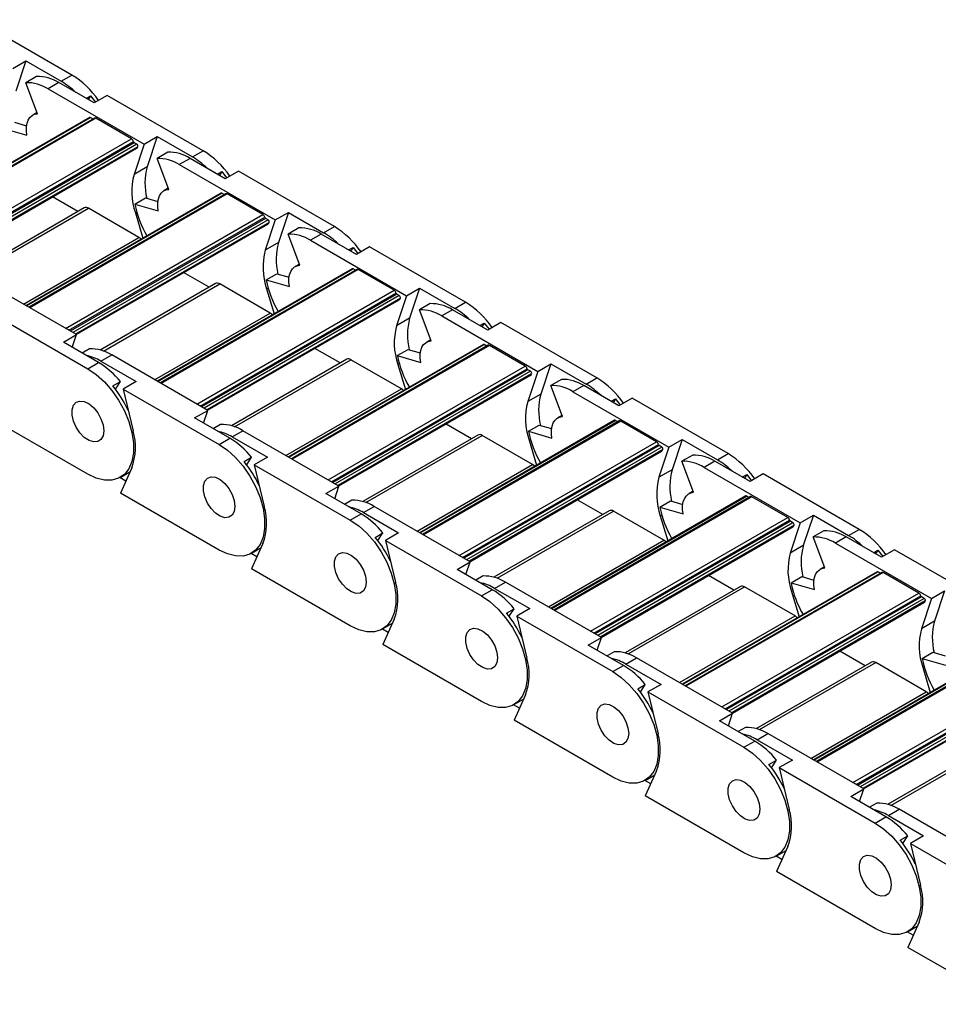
# Model space of a CAD drawing. Header units: millimetres. Extents: x 19 to 819, y 19 to 629.
# Tile 6 of 9: x 660 to 709, y 518 to 570. Entities that reach past the tile are written whole.
import ezdxf

# ---------------------------------------------------------------- set-up
doc = ezdxf.new("R2010")
doc.units = ezdxf.units.MM
doc.header["$LTSCALE"] = 3

msp = doc.modelspace()

# ---------------------------------------------------------------- linework, layer by layer
for p, q in [((662.963, 567.217), (657.842, 570.173)), ((659.811, 567.567), (660.511, 567.971)), ((660.511, 567.971), (659.977, 566.358)), ((660.511, 567.971), (662.39, 566.886)), ((661.074, 567.142), (660.501, 566.811)), ((662.39, 566.886), (662.963, 567.217)), ((661.127, 565.156), (660.501, 566.811)), ((662.263, 566.813), (661.69, 566.482)), ((664.142, 565.728), (662.263, 566.813)), ((661.69, 566.482), (666.812, 563.526)), ((663.723, 565.97), (663.958, 566.106)), ((663.958, 566.106), (663.83, 565.908)), ((663.958, 566.106), (664.215, 565.77)), ((664.842, 566.132), (664.142, 565.728)), ((669.964, 563.176), (664.842, 566.132)), ((663.911, 564.959), (653.514, 558.956)), ((661.105, 565.215), (660.873, 565.081)), ((653.54, 558.941), (663.956, 564.954)), ((664.161, 564.922), (653.67, 558.866)), ((664.236, 564.915), (653.714, 558.841)), ((659.893, 564.699), (660.545, 564.51)), ((664.086, 564.879), (663.956, 564.954)), ((666.145, 563.813), (664.236, 564.915)), ((659.32, 564.368), (660.565, 564.008)), ((666.812, 563.526), (667.512, 563.93)), ((667.512, 563.93), (666.977, 562.316)), ((667.512, 563.93), (669.391, 562.845)), ((655.623, 557.739), (666.145, 563.813)), ((655.801, 557.636), (666.247, 563.666)), ((666.288, 563.608), (655.872, 557.595)), ((666.425, 563.528), (656.01, 557.516)), ((666.485, 563.394), (656.156, 557.431)), ((666.812, 563.526), (666.277, 561.912)), ((666.425, 563.528), (666.288, 563.608)), ((656.195, 557.409), (666.413, 563.308)), ((668.074, 563.101), (667.502, 562.77)), ((669.391, 562.845), (669.964, 563.176)), ((668.127, 561.115), (667.502, 562.77)), ((669.264, 562.772), (668.691, 562.441)), ((668.691, 562.441), (673.812, 559.485)), ((671.143, 561.687), (669.264, 562.772)), ((666.977, 562.316), (666.277, 561.912)), ((670.723, 561.929), (670.958, 562.065)), ((670.958, 562.065), (670.831, 561.867)), ((670.958, 562.065), (671.216, 561.729)), ((671.843, 562.091), (671.143, 561.687)), ((676.964, 559.135), (671.843, 562.091)), ((670.911, 560.917), (660.514, 554.915)), ((660.541, 554.9), (670.956, 560.913)), ((671.161, 560.881), (660.671, 554.825)), ((671.236, 560.874), (660.715, 554.799)), ((668.105, 561.174), (667.873, 561.04)), ((671.086, 560.838), (670.956, 560.913)), ((673.146, 559.771), (671.236, 560.874)), ((663.277, 559.932), (661.921, 560.715)), ((666.32, 560.327), (666.893, 560.658)), ((666.32, 560.327), (667.566, 559.967)), ((666.893, 560.658), (667.546, 560.469)), ((663.619, 560.13), (657.472, 556.581)), ((657.641, 556.527), (663.844, 560.107)), ((662.624, 553.697), (673.146, 559.771)), ((666.538, 558.552), (663.844, 560.107)), ((666.349, 559.856), (666.422, 559.898)), ((666.349, 559.856), (666.748, 558.514)), ((673.812, 559.485), (674.512, 559.889)), ((674.512, 559.889), (673.978, 558.275)), ((674.512, 559.889), (676.391, 558.804)), ((662.801, 553.595), (673.247, 559.625)), ((673.288, 559.567), (662.872, 553.554)), ((673.426, 559.487), (663.01, 553.474)), ((673.485, 559.353), (663.156, 553.39)), ((663.195, 553.368), (673.413, 559.266)), ((673.812, 559.485), (673.278, 557.871)), ((673.426, 559.487), (673.288, 559.567)), ((675.075, 559.06), (674.502, 558.729)), ((675.128, 557.074), (674.502, 558.729)), ((676.264, 558.731), (675.691, 558.4)), ((678.143, 557.646), (676.264, 558.731)), ((676.391, 558.804), (676.964, 559.135)), ((660.376, 554.995), (666.538, 558.552)), ((673.978, 558.275), (673.278, 557.871)), ((675.691, 558.4), (680.812, 555.443)), ((677.724, 557.888), (677.958, 558.023)), ((677.958, 558.023), (677.831, 557.826)), ((677.958, 558.023), (678.216, 557.688)), ((678.843, 558.05), (678.143, 557.646)), ((683.964, 555.093), (678.843, 558.05)), ((675.105, 557.133), (674.874, 556.999)), ((677.912, 556.876), (667.515, 550.874)), ((667.541, 550.859), (677.957, 556.872)), ((678.162, 556.84), (667.671, 550.784)), ((678.237, 556.832), (667.715, 550.758)), ((670.277, 555.891), (668.922, 556.674)), ((673.321, 556.286), (673.893, 556.617)), ((673.893, 556.617), (674.546, 556.428)), ((678.087, 556.796), (677.957, 556.872)), ((680.146, 555.73), (678.237, 556.832)), ((663.205, 553.362), (658.084, 556.318)), ((670.619, 556.088), (664.472, 552.54)), ((664.642, 552.486), (670.844, 556.066)), ((673.538, 554.511), (670.844, 556.066)), ((673.321, 556.286), (674.566, 555.926)), ((669.624, 549.656), (680.146, 555.73)), ((669.802, 549.554), (680.248, 555.584)), ((680.288, 555.526), (669.873, 549.513)), ((673.349, 555.815), (673.422, 555.857)), ((673.349, 555.815), (673.748, 554.472)), ((680.426, 555.446), (680.288, 555.526)), ((680.812, 555.443), (681.512, 555.848)), ((681.512, 555.848), (680.978, 554.234)), ((681.512, 555.848), (683.392, 554.763)), ((680.426, 555.446), (670.01, 549.433)), ((680.486, 555.312), (670.156, 549.349)), ((670.195, 549.326), (680.413, 555.225)), ((680.812, 555.443), (680.278, 553.83)), ((682.075, 555.018), (681.502, 554.688)), ((683.392, 554.763), (683.964, 555.093)), ((658.691, 554.498), (663.812, 551.542)), ((667.376, 550.954), (673.538, 554.511)), ((682.128, 553.033), (681.502, 554.688)), ((683.264, 554.689), (682.692, 554.359)), ((685.143, 553.604), (683.264, 554.689)), ((680.978, 554.234), (680.278, 553.83)), ((682.692, 554.359), (687.813, 551.402)), ((684.724, 553.847), (684.959, 553.982)), ((684.959, 553.982), (684.831, 553.785)), ((684.959, 553.982), (685.216, 553.647)), ((685.843, 554.009), (685.143, 553.604)), ((690.965, 551.052), (685.843, 554.009)), ((662.505, 552.958), (663.205, 553.362)), ((664.385, 551.873), (662.505, 552.958)), ((662.981, 552.683), (663.205, 553.362)), ((682.106, 553.091), (681.874, 552.958)), ((663.895, 552.606), (663.505, 552.38)), ((684.912, 552.835), (674.515, 546.833)), ((674.541, 546.818), (684.957, 552.83)), ((685.162, 552.799), (674.671, 546.742)), ((685.237, 552.791), (674.715, 546.717)), ((677.278, 551.85), (675.922, 552.632)), ((680.321, 552.245), (680.894, 552.575)), ((680.894, 552.575), (681.546, 552.387)), ((685.087, 552.755), (684.957, 552.83)), ((687.146, 551.689), (685.237, 552.791)), ((663.812, 551.542), (664.385, 551.873)), ((664.512, 551.946), (665.085, 552.277)), ((664.512, 551.946), (666.391, 550.861)), ((670.206, 549.32), (665.085, 552.277)), ((677.619, 552.047), (671.473, 548.499)), ((671.642, 548.444), (677.844, 552.025)), ((680.538, 550.47), (677.844, 552.025)), ((680.321, 552.245), (681.566, 551.884)), ((676.625, 545.615), (687.146, 551.689)), ((676.802, 545.512), (687.248, 551.543)), ((687.289, 551.484), (676.873, 545.472)), ((687.426, 551.405), (677.011, 545.392)), ((680.349, 551.773), (680.423, 551.816)), ((680.349, 551.773), (680.748, 550.431)), ((687.813, 551.402), (687.278, 549.789)), ((687.426, 551.405), (687.289, 551.484)), ((687.813, 551.402), (688.513, 551.806)), ((688.513, 551.806), (687.978, 550.193)), ((688.513, 551.806), (690.392, 550.722)), ((665.145, 550.627), (665.549, 550.859)), ((665.285, 550.451), (665.549, 550.859)), ((666.391, 550.861), (665.691, 550.457)), ((687.486, 551.271), (677.157, 545.308)), ((677.196, 545.285), (687.414, 551.184)), ((689.076, 550.977), (688.503, 550.647)), ((690.392, 550.722), (690.965, 551.052)), ((665.691, 550.457), (670.812, 547.501)), ((665.691, 550.457), (666.225, 548.226)), ((674.377, 546.913), (680.538, 550.47)), ((689.128, 548.991), (688.503, 550.647)), ((690.265, 550.648), (689.692, 550.317)), ((689.692, 550.317), (694.813, 547.361)), ((692.144, 549.563), (690.265, 550.648)), ((687.978, 550.193), (687.278, 549.789)), ((691.724, 549.805), (691.959, 549.941)), ((691.959, 549.941), (691.832, 549.743)), ((691.959, 549.941), (692.217, 549.605)), ((692.844, 549.967), (692.144, 549.563)), ((697.965, 547.011), (692.844, 549.967)), ((669.506, 548.916), (670.206, 549.32)), ((669.981, 548.642), (670.206, 549.32)), ((663.812, 545.908), (658.545, 548.948)), ((671.385, 547.831), (669.506, 548.916)), ((691.912, 548.794), (681.515, 542.792)), ((681.542, 542.776), (691.957, 548.789)), ((692.162, 548.757), (681.672, 542.701)), ((692.237, 548.75), (681.716, 542.676)), ((689.106, 549.05), (688.874, 548.916)), ((692.087, 548.714), (691.957, 548.789)), ((694.147, 547.648), (692.237, 548.75)), ((670.896, 548.565), (670.505, 548.339)), ((671.512, 547.905), (672.085, 548.236)), ((677.206, 545.279), (672.085, 548.236)), ((684.278, 547.809), (682.922, 548.591)), ((687.321, 548.204), (687.894, 548.534)), ((687.321, 548.204), (688.567, 547.843)), ((687.894, 548.534), (688.547, 548.345)), ((670.812, 547.501), (671.385, 547.831)), ((671.512, 547.905), (673.391, 546.82)), ((684.62, 548.006), (678.473, 544.458)), ((678.642, 544.403), (684.845, 547.984)), ((683.625, 541.574), (694.147, 547.648)), ((687.539, 546.428), (684.845, 547.984)), ((687.35, 547.732), (687.423, 547.774)), ((687.35, 547.732), (687.749, 546.39)), ((694.813, 547.361), (695.513, 547.765)), ((695.513, 547.765), (694.979, 546.151)), ((695.513, 547.765), (697.392, 546.68)), ((683.802, 541.471), (694.248, 547.502)), ((694.289, 547.443), (683.873, 541.43)), ((694.427, 547.364), (684.011, 541.351)), ((694.486, 547.229), (684.157, 541.266)), ((684.196, 541.244), (694.414, 547.143)), ((694.813, 547.361), (694.279, 545.747)), ((694.427, 547.364), (694.289, 547.443)), ((672.146, 546.585), (672.549, 546.818)), ((672.286, 546.41), (672.549, 546.818)), ((673.391, 546.82), (672.691, 546.416)), ((696.076, 546.936), (695.503, 546.605)), ((696.129, 544.95), (695.503, 546.605)), ((697.265, 546.607), (696.692, 546.276)), ((699.144, 545.522), (697.265, 546.607)), ((697.392, 546.68), (697.965, 547.011)), ((666.154, 546.253), (665.545, 544.907)), ((672.691, 546.416), (677.812, 543.46)), ((672.691, 546.416), (673.226, 544.185)), ((681.377, 542.871), (687.539, 546.428)), ((694.979, 546.151), (694.279, 545.747)), ((696.692, 546.276), (701.813, 543.32)), ((665.835, 545.548), (665.522, 545.729)), ((665.537, 545.737), (666.056, 546.037)), ((698.725, 545.764), (698.959, 545.9)), ((698.959, 545.9), (698.832, 545.702)), ((698.959, 545.9), (699.217, 545.564)), ((699.844, 545.926), (699.144, 545.522)), ((704.965, 542.97), (699.844, 545.926)), ((676.506, 544.875), (677.206, 545.279)), ((676.981, 544.601), (677.206, 545.279)), ((696.107, 545.009), (695.875, 544.875)), ((670.812, 541.867), (665.545, 544.907)), ((678.385, 543.79), (676.506, 544.875)), ((677.896, 544.523), (677.506, 544.298)), ((698.913, 544.752), (688.516, 538.75)), ((688.542, 538.735), (698.958, 544.748)), ((699.163, 544.716), (688.672, 538.66)), ((699.238, 544.709), (688.716, 538.635)), ((691.278, 543.767), (689.923, 544.55)), ((694.322, 544.162), (694.894, 544.493)), ((694.894, 544.493), (695.547, 544.304)), ((699.088, 544.673), (698.958, 544.748)), ((701.147, 543.607), (699.238, 544.709)), ((678.513, 543.864), (679.085, 544.194)), ((684.206, 541.238), (679.085, 544.194)), ((691.62, 543.965), (685.473, 540.416)), ((685.643, 540.362), (691.845, 543.942)), ((694.539, 542.387), (691.845, 543.942)), ((694.322, 544.162), (695.567, 543.802)), ((677.812, 543.46), (678.385, 543.79)), ((678.513, 543.864), (680.392, 542.779)), ((690.625, 537.532), (701.147, 543.607)), ((690.803, 537.43), (701.249, 543.46)), ((694.35, 543.691), (694.424, 543.733)), ((694.35, 543.691), (694.749, 542.349)), ((701.813, 543.32), (702.513, 543.724)), ((702.513, 543.724), (701.979, 542.11)), ((702.513, 543.724), (704.393, 542.639)), ((701.289, 543.402), (690.874, 537.389)), ((701.427, 543.322), (691.012, 537.309)), ((701.487, 543.188), (691.157, 537.225)), ((691.196, 537.203), (701.415, 543.102)), ((701.813, 543.32), (701.279, 541.706)), ((701.427, 543.322), (701.289, 543.402)), ((703.076, 542.895), (702.504, 542.564)), ((704.393, 542.639), (704.965, 542.97)), ((679.146, 542.544), (679.549, 542.777)), ((679.286, 542.369), (679.549, 542.777)), ((680.392, 542.779), (679.692, 542.375)), ((679.692, 542.375), (684.813, 539.418)), ((679.692, 542.375), (680.226, 540.144)), ((688.377, 538.83), (694.539, 542.387)), ((703.129, 540.909), (702.504, 542.564)), ((704.265, 542.566), (703.693, 542.235)), ((706.145, 541.481), (704.265, 542.566)), ((672.537, 541.696), (673.057, 541.996)), ((673.154, 542.212), (672.545, 540.866)), ((701.979, 542.11), (701.279, 541.706)), ((703.693, 542.235), (708.814, 539.279)), ((705.725, 541.723), (705.96, 541.858)), ((705.96, 541.858), (705.832, 541.661)), ((705.96, 541.858), (706.218, 541.523)), ((706.845, 541.885), (706.145, 541.481)), ((711.966, 538.929), (706.845, 541.885)), ((672.835, 541.507), (672.522, 541.688)), ((677.812, 537.825), (672.545, 540.866)), ((683.506, 540.834), (684.206, 541.238)), ((685.386, 539.749), (683.506, 540.834)), ((683.982, 540.559), (684.206, 541.238)), ((703.107, 540.968), (702.875, 540.834)), ((684.897, 540.482), (684.506, 540.257)), ((705.913, 540.711), (695.516, 534.709)), ((695.542, 534.694), (705.958, 540.707)), ((706.163, 540.675), (695.672, 534.619)), ((706.238, 540.667), (695.716, 534.593)), ((698.279, 539.726), (696.923, 540.509)), ((701.322, 540.121), (701.895, 540.452)), ((701.895, 540.452), (702.547, 540.263)), ((706.088, 540.632), (705.958, 540.707)), ((708.147, 539.565), (706.238, 540.667)), ((684.813, 539.418), (685.386, 539.749)), ((685.513, 539.822), (686.086, 540.153)), ((685.513, 539.822), (687.392, 538.738)), ((691.207, 537.197), (686.086, 540.153)), ((698.62, 539.924), (692.474, 536.375)), ((692.643, 536.321), (698.845, 539.901)), ((701.539, 538.346), (698.845, 539.901)), ((701.322, 540.121), (702.567, 539.761)), ((697.626, 533.491), (708.147, 539.565)), ((697.803, 533.389), (708.249, 539.419)), ((708.29, 539.361), (697.874, 533.348)), ((708.428, 539.281), (698.012, 533.268)), ((701.351, 539.65), (701.424, 539.692)), ((701.351, 539.65), (701.749, 538.308)), ((708.814, 539.279), (708.279, 537.665)), ((708.428, 539.281), (708.29, 539.361)), ((708.814, 539.279), (709.514, 539.683)), ((709.514, 539.683), (708.979, 538.069)), ((686.147, 538.503), (686.55, 538.736)), ((686.286, 538.328), (686.55, 538.736)), ((687.392, 538.738), (686.692, 538.334)), ((708.487, 539.147), (698.158, 533.184)), ((698.197, 533.162), (708.415, 539.06)), ((680.154, 538.17), (679.546, 536.825)), ((686.692, 538.334), (691.813, 535.377)), ((686.692, 538.334), (687.226, 536.103)), ((695.378, 534.789), (701.539, 538.346)), ((679.836, 537.466), (679.523, 537.646)), ((679.537, 537.655), (680.057, 537.955)), ((708.979, 538.069), (708.279, 537.665)), ((690.507, 536.793), (691.207, 537.197)), ((690.982, 536.518), (691.207, 537.197)), ((684.813, 533.784), (679.546, 536.825)), ((692.386, 535.708), (690.507, 536.793)), ((712.913, 536.67), (702.516, 530.668)), ((702.543, 530.653), (712.958, 536.666)), ((713.164, 536.634), (702.673, 530.578)), ((713.239, 536.626), (702.717, 530.552)), ((691.897, 536.441), (691.506, 536.216)), ((692.513, 535.781), (693.086, 536.112)), ((698.207, 533.156), (693.086, 536.112)), ((705.279, 535.685), (703.923, 536.468)), ((708.322, 536.08), (708.895, 536.411)), ((708.322, 536.08), (709.568, 535.719)), ((708.895, 536.411), (709.548, 536.222)), ((691.813, 535.377), (692.386, 535.708)), ((692.513, 535.781), (694.392, 534.696)), ((705.621, 535.882), (699.474, 532.334)), ((699.643, 532.28), (705.846, 535.86)), ((708.54, 534.305), (705.846, 535.86)), ((708.351, 535.608), (708.424, 535.651)), ((708.351, 535.608), (708.75, 534.266)), ((704.626, 529.45), (715.148, 535.524)), ((704.803, 529.348), (715.249, 535.378)), ((715.29, 535.319), (704.874, 529.307)), ((715.428, 535.24), (705.012, 529.227)), ((715.487, 535.106), (705.158, 529.143)), ((705.197, 529.12), (715.415, 535.019)), ((693.147, 534.462), (693.55, 534.694)), ((693.287, 534.286), (693.55, 534.694)), ((694.392, 534.696), (693.692, 534.292)), ((687.155, 534.129), (686.546, 532.784)), ((693.692, 534.292), (698.814, 531.336)), ((693.692, 534.292), (694.227, 532.062)), ((702.378, 530.748), (708.54, 534.305)), ((686.836, 533.424), (686.523, 533.605)), ((686.538, 533.613), (687.057, 533.913)), ((697.507, 532.751), (698.207, 533.156)), ((697.982, 532.477), (698.207, 533.156)), ((691.813, 529.743), (686.546, 532.784)), ((699.386, 531.667), (697.507, 532.751)), ((698.897, 532.4), (698.507, 532.174)), ((699.514, 531.74), (700.086, 532.071)), ((705.208, 529.114), (700.086, 532.071)), ((698.814, 531.336), (699.386, 531.667)), ((699.514, 531.74), (701.393, 530.655)), ((712.621, 531.841), (706.475, 528.293)), ((706.644, 528.238), (712.846, 531.819)), ((700.147, 530.421), (700.55, 530.653)), ((700.287, 530.245), (700.55, 530.653)), ((701.393, 530.655), (700.693, 530.251)), ((693.538, 529.572), (694.058, 529.872)), ((694.155, 530.088), (693.547, 528.742)), ((700.693, 530.251), (705.814, 527.295)), ((700.693, 530.251), (701.227, 528.02)), ((693.836, 529.383), (693.523, 529.564)), ((698.814, 525.702), (693.547, 528.742)), ((704.507, 528.71), (705.208, 529.114)), ((706.387, 527.625), (704.507, 528.71)), ((704.983, 528.436), (705.208, 529.114)), ((705.898, 528.359), (705.507, 528.133)), ((706.514, 527.699), (707.087, 528.029)), ((706.514, 527.699), (708.393, 526.614)), ((712.208, 525.073), (707.087, 528.029)), ((705.814, 527.295), (706.387, 527.625)), ((707.148, 526.379), (707.551, 526.612)), ((707.287, 526.204), (707.551, 526.612)), ((708.393, 526.614), (707.693, 526.21)), ((707.693, 526.21), (712.814, 523.253)), ((707.693, 526.21), (708.228, 523.979)), ((700.538, 525.531), (701.058, 525.831)), ((701.156, 526.047), (700.547, 524.701)), ((700.837, 525.342), (700.524, 525.523)), ((705.814, 521.661), (700.547, 524.701)), ((708.156, 522.005), (707.547, 520.66)), ((707.837, 521.301), (707.524, 521.482)), ((707.539, 521.49), (708.058, 521.79)), ((712.814, 517.619), (707.547, 520.66))]:
    msp.add_line(p, q)
at = {"flags": 128}
for points in [[(660.565, 564.008), (660.537, 564.237), (660.539, 564.452), (660.571, 564.646), (660.632, 564.814), (660.721, 564.953), (660.835, 565.057), (660.972, 565.126), (661.127, 565.156)], [(667.566, 559.967), (667.538, 560.196), (667.54, 560.411), (667.572, 560.605), (667.633, 560.773), (667.722, 560.911), (667.836, 561.016), (667.972, 561.085), (668.127, 561.115)], [(666.654, 558.46), (666.6, 558.509), (666.538, 558.552)], [(674.566, 555.926), (674.538, 556.155), (674.54, 556.369), (674.572, 556.563), (674.633, 556.732), (674.722, 556.87), (674.836, 556.975), (674.972, 557.043), (675.128, 557.074)], [(673.654, 554.418), (673.6, 554.468), (673.538, 554.511)], [(681.566, 551.884), (681.538, 552.114), (681.54, 552.328), (681.572, 552.522), (681.633, 552.691), (681.722, 552.829), (681.836, 552.934), (681.973, 553.002), (682.128, 553.033)], [(663.812, 551.542), (664.26, 551.235), (664.693, 550.843), (665.096, 550.379), (665.455, 549.858), (665.759, 549.299), (665.996, 548.72), (666.158, 548.141), (666.241, 547.583), (666.241, 547.063), (666.158, 546.599), (665.996, 546.209), (665.759, 545.903), (665.455, 545.694), (665.096, 545.588), (664.693, 545.589), (664.26, 545.697), (663.812, 545.908)], [(680.655, 550.377), (680.6, 550.427), (680.538, 550.47)], [(664.66, 548.235), (664.623, 547.968), (664.513, 547.768), (664.341, 547.653), (664.122, 547.634), (663.875, 547.711), (663.623, 547.879), (663.387, 548.121), (663.19, 548.418), (663.047, 548.741), (662.973, 549.063), (662.973, 549.355), (663.047, 549.591), (663.19, 549.751), (663.387, 549.818), (663.623, 549.789), (663.875, 549.665), (664.122, 549.458), (664.341, 549.186), (664.513, 548.872), (664.623, 548.546), (664.66, 548.235)], [(664.66, 548.235), (664.623, 547.968), (664.513, 547.768), (664.341, 547.653), (664.122, 547.634), (663.875, 547.711), (663.623, 547.879), (663.387, 548.121), (663.19, 548.418), (663.047, 548.741), (662.973, 549.063), (662.973, 549.355), (663.047, 549.591), (663.19, 549.751), (663.387, 549.818), (663.623, 549.789), (663.875, 549.665), (664.122, 549.458), (664.341, 549.186), (664.513, 548.872), (664.623, 548.546), (664.66, 548.235)], [(688.567, 547.843), (688.539, 548.073), (688.541, 548.287), (688.573, 548.481), (688.634, 548.649), (688.723, 548.788), (688.837, 548.893), (688.973, 548.961), (689.128, 548.991)], [(670.812, 547.501), (671.26, 547.194), (671.693, 546.802), (672.096, 546.337), (672.456, 545.817), (672.759, 545.258), (672.996, 544.679), (673.159, 544.1), (673.241, 543.541), (673.241, 543.022), (673.159, 542.558), (672.996, 542.167), (672.759, 541.862), (672.456, 541.653), (672.096, 541.547), (671.693, 541.548), (671.26, 541.656), (670.812, 541.867)], [(687.655, 546.336), (687.601, 546.386), (687.539, 546.428)], [(671.661, 544.194), (671.623, 543.927), (671.513, 543.727), (671.341, 543.612), (671.122, 543.593), (670.876, 543.67), (670.623, 543.837), (670.388, 544.08), (670.19, 544.376), (670.048, 544.7), (669.973, 545.022), (669.973, 545.314), (670.048, 545.55), (670.19, 545.709), (670.388, 545.777), (670.623, 545.748), (670.876, 545.624), (671.122, 545.417), (671.341, 545.144), (671.513, 544.831), (671.623, 544.504), (671.661, 544.194)], [(671.661, 544.194), (671.623, 543.927), (671.513, 543.727), (671.341, 543.612), (671.122, 543.593), (670.876, 543.67), (670.623, 543.837), (670.388, 544.08), (670.19, 544.376), (670.048, 544.7), (669.973, 545.022), (669.973, 545.314), (670.048, 545.55), (670.19, 545.709), (670.388, 545.777), (670.623, 545.748), (670.876, 545.624), (671.122, 545.417), (671.341, 545.144), (671.513, 544.831), (671.623, 544.504), (671.661, 544.194)], [(695.567, 543.802), (695.539, 544.031), (695.541, 544.246), (695.573, 544.44), (695.634, 544.608), (695.723, 544.746), (695.837, 544.851), (695.974, 544.92), (696.129, 544.95)], [(677.812, 543.46), (678.261, 543.153), (678.694, 542.761), (679.097, 542.296), (679.456, 541.776), (679.759, 541.216), (679.996, 540.638), (680.159, 540.059), (680.242, 539.5), (680.242, 538.98), (680.159, 538.517), (679.996, 538.126), (679.759, 537.821), (679.456, 537.612), (679.097, 537.506), (678.694, 537.507), (678.261, 537.615), (677.812, 537.825)], [(694.655, 542.295), (694.601, 542.344), (694.539, 542.387)], [(678.661, 540.153), (678.623, 539.886), (678.514, 539.686), (678.342, 539.571), (678.122, 539.551), (677.876, 539.629), (677.624, 539.796), (677.388, 540.039), (677.19, 540.335), (677.048, 540.659), (676.973, 540.981), (676.973, 541.273), (677.048, 541.509), (677.19, 541.668), (677.388, 541.736), (677.624, 541.707), (677.876, 541.583), (678.122, 541.376), (678.342, 541.103), (678.514, 540.79), (678.623, 540.463), (678.661, 540.153)], [(678.661, 540.153), (678.623, 539.886), (678.514, 539.686), (678.342, 539.571), (678.122, 539.551), (677.876, 539.629), (677.624, 539.796), (677.388, 540.039), (677.19, 540.335), (677.048, 540.659), (676.973, 540.981), (676.973, 541.273), (677.048, 541.509), (677.19, 541.668), (677.388, 541.736), (677.624, 541.707), (677.876, 541.583), (678.122, 541.376), (678.342, 541.103), (678.514, 540.79), (678.623, 540.463), (678.661, 540.153)], [(702.567, 539.761), (702.539, 539.99), (702.541, 540.205), (702.573, 540.399), (702.635, 540.567), (702.723, 540.705), (702.837, 540.81), (702.974, 540.879), (703.129, 540.909)], [(684.813, 539.418), (685.261, 539.112), (685.694, 538.719), (686.097, 538.255), (686.456, 537.734), (686.76, 537.175), (686.997, 536.596), (687.159, 536.018), (687.242, 535.459), (687.242, 534.939), (687.159, 534.476), (686.997, 534.085), (686.76, 533.78), (686.456, 533.571), (686.097, 533.465), (685.694, 533.466), (685.261, 533.573), (684.813, 533.784)], [(701.656, 538.253), (701.602, 538.303), (701.539, 538.346)], [(685.661, 536.111), (685.624, 535.844), (685.514, 535.645), (685.342, 535.53), (685.123, 535.51), (684.876, 535.588), (684.624, 535.755), (684.389, 535.998), (684.191, 536.294), (684.048, 536.617), (683.974, 536.94), (683.974, 537.232), (684.048, 537.468), (684.191, 537.627), (684.389, 537.695), (684.624, 537.666), (684.876, 537.542), (685.123, 537.334), (685.342, 537.062), (685.514, 536.749), (685.624, 536.422), (685.661, 536.111)], [(685.661, 536.111), (685.624, 535.844), (685.514, 535.645), (685.342, 535.53), (685.123, 535.51), (684.876, 535.588), (684.624, 535.755), (684.389, 535.998), (684.191, 536.294), (684.048, 536.617), (683.974, 536.94), (683.974, 537.232), (684.048, 537.468), (684.191, 537.627), (684.389, 537.695), (684.624, 537.666), (684.876, 537.542), (685.123, 537.334), (685.342, 537.062), (685.514, 536.749), (685.624, 536.422), (685.661, 536.111)], [(691.813, 535.377), (692.261, 535.07), (692.694, 534.678), (693.097, 534.214), (693.457, 533.693), (693.76, 533.134), (693.997, 532.555), (694.16, 531.976), (694.242, 531.418), (694.242, 530.898), (694.16, 530.435), (693.997, 530.044), (693.76, 529.739), (693.457, 529.529), (693.097, 529.424), (692.694, 529.425), (692.261, 529.532), (691.813, 529.743)], [(708.656, 534.212), (708.602, 534.262), (708.54, 534.305)], [(692.662, 532.07), (692.624, 531.803), (692.514, 531.603), (692.342, 531.489), (692.123, 531.469), (691.877, 531.546), (691.624, 531.714), (691.389, 531.956), (691.191, 532.253), (691.049, 532.576), (690.974, 532.898), (690.974, 533.19), (691.049, 533.427), (691.191, 533.586), (691.389, 533.654), (691.624, 533.624), (691.877, 533.501), (692.123, 533.293), (692.342, 533.021), (692.514, 532.707), (692.624, 532.381), (692.662, 532.07)], [(692.662, 532.07), (692.624, 531.803), (692.514, 531.603), (692.342, 531.489), (692.123, 531.469), (691.877, 531.546), (691.624, 531.714), (691.389, 531.956), (691.191, 532.253), (691.049, 532.576), (690.974, 532.898), (690.974, 533.19), (691.049, 533.427), (691.191, 533.586), (691.389, 533.654), (691.624, 533.624), (691.877, 533.501), (692.123, 533.293), (692.342, 533.021), (692.514, 532.707), (692.624, 532.381), (692.662, 532.07)], [(698.814, 531.336), (699.262, 531.029), (699.695, 530.637), (700.098, 530.173), (700.457, 529.652), (700.76, 529.093), (700.997, 528.514), (701.16, 527.935), (701.243, 527.376), (701.243, 526.857), (701.16, 526.393), (700.997, 526.003), (700.76, 525.697), (700.457, 525.488), (700.098, 525.382), (699.695, 525.383), (699.262, 525.491), (698.814, 525.702)], [(699.662, 528.029), (699.624, 527.762), (699.515, 527.562), (699.343, 527.447), (699.124, 527.428), (698.877, 527.505), (698.625, 527.673), (698.389, 527.915), (698.192, 528.211), (698.049, 528.535), (697.974, 528.857), (697.974, 529.149), (698.049, 529.385), (698.192, 529.544), (698.389, 529.612), (698.625, 529.583), (698.877, 529.459), (699.124, 529.252), (699.343, 528.98), (699.515, 528.666), (699.624, 528.34), (699.662, 528.029)], [(699.662, 528.029), (699.624, 527.762), (699.515, 527.562), (699.343, 527.447), (699.124, 527.428), (698.877, 527.505), (698.625, 527.673), (698.389, 527.915), (698.192, 528.211), (698.049, 528.535), (697.974, 528.857), (697.974, 529.149), (698.049, 529.385), (698.192, 529.544), (698.389, 529.612), (698.625, 529.583), (698.877, 529.459), (699.124, 529.252), (699.343, 528.98), (699.515, 528.666), (699.624, 528.34), (699.662, 528.029)], [(705.814, 527.295), (706.262, 526.988), (706.695, 526.596), (707.098, 526.131), (707.457, 525.611), (707.761, 525.051), (707.998, 524.473), (708.16, 523.894), (708.243, 523.335), (708.243, 522.815), (708.16, 522.352), (707.998, 521.961), (707.761, 521.656), (707.457, 521.447), (707.098, 521.341), (706.695, 521.342), (706.262, 521.45), (705.814, 521.661)], [(706.662, 523.988), (706.625, 523.721), (706.515, 523.521), (706.343, 523.406), (706.124, 523.387), (705.877, 523.464), (705.625, 523.631), (705.39, 523.874), (705.192, 524.17), (705.049, 524.494), (704.975, 524.816), (704.975, 525.108), (705.049, 525.344), (705.192, 525.503), (705.39, 525.571), (705.625, 525.542), (705.877, 525.418), (706.124, 525.211), (706.343, 524.938), (706.515, 524.625), (706.625, 524.298), (706.662, 523.988)], [(706.662, 523.988), (706.625, 523.721), (706.515, 523.521), (706.343, 523.406), (706.124, 523.387), (705.877, 523.464), (705.625, 523.631), (705.39, 523.874), (705.192, 524.17), (705.049, 524.494), (704.975, 524.816), (704.975, 525.108), (705.049, 525.344), (705.192, 525.503), (705.39, 525.571), (705.625, 525.542), (705.877, 525.418), (706.124, 525.211), (706.343, 524.938), (706.515, 524.625), (706.625, 524.298), (706.662, 523.988)]]:
    msp.add_lwpolyline(points, dxfattribs=at)
for centre, radius, start, end in [((661.121, 565), 2.142, 57.7925, 91.2624), ((660.461, 563.156), 4.77, 34.6556, 58.3654), ((660.549, 564.67), 2.142, 57.7925, 91.2624), ((660.315, 563.373), 4.081, 45.644, 59.4327), ((663.93, 564.919), 0.0436, 53.1338, 115.5558), ((664.192, 564.855), 0.0745, 53.9734, 114.7161), ((666.017, 563.615), 0.235, 12.558, 57.0724), ((666.339, 563.687), 0.094, 192.558, 237.0724), ((666.324, 563.455), 0.172, 301.1243, 339.3097), ((666.361, 563.42), 0.126, 348.3097, 59.4783), ((668.122, 560.959), 2.142, 57.7925, 91.2624), ((667.462, 559.115), 4.77, 34.6556, 58.3654), ((667.549, 560.628), 2.142, 57.7925, 91.2624), ((667.316, 559.332), 4.081, 45.644, 59.4327), ((669.689, 561.002), 3.531, 165.0535, 198.9354), ((670.21, 561.428), 3.352, 164.6409, 193.584), ((670.93, 560.878), 0.0436, 53.1338, 115.5558), ((671.193, 560.813), 0.0745, 53.9734, 114.7161), ((671.728, 561.409), 5.515, 191.3163, 210.1809), ((663.712, 559.923), 0.226, 54.3824, 114.3071), ((673.018, 559.574), 0.235, 12.558, 57.0724), ((673.339, 559.646), 0.094, 192.558, 237.0724), ((673.324, 559.414), 0.172, 301.1243, 339.3097), ((673.362, 559.379), 0.126, 348.3097, 59.4783), ((674.549, 556.587), 2.142, 57.7925, 91.2624), ((675.122, 556.918), 2.142, 57.7925, 91.2624), ((674.316, 555.29), 4.081, 45.644, 59.4327), ((674.462, 555.073), 4.77, 34.6556, 58.3654), ((677.21, 557.387), 3.352, 164.6409, 193.584), ((676.689, 556.96), 3.531, 165.0535, 198.9354), ((677.93, 556.837), 0.0436, 53.1338, 115.5558), ((678.193, 556.772), 0.0745, 53.9734, 114.7161), ((670.712, 555.882), 0.226, 54.3824, 114.3071), ((678.729, 557.368), 5.515, 191.3163, 210.1809), ((680.018, 555.533), 0.235, 12.558, 57.0724), ((680.339, 555.604), 0.094, 192.558, 237.0724), ((680.324, 555.373), 0.172, 301.1243, 339.3097), ((680.362, 555.337), 0.126, 348.3097, 59.4783), ((682.122, 552.877), 2.142, 57.7925, 91.2624), ((681.462, 551.032), 4.77, 34.6556, 58.3654), ((681.55, 552.546), 2.142, 57.7925, 91.2624), ((681.316, 551.249), 4.081, 45.644, 59.4327), ((684.211, 553.346), 3.352, 164.6409, 193.584), ((683.689, 552.919), 3.531, 165.0535, 198.9354), ((663.943, 550.464), 2.142, 57.7925, 91.2624), ((684.931, 552.795), 0.0436, 53.1338, 115.5558), ((685.193, 552.731), 0.0745, 53.9734, 114.7161), ((663.243, 549.832), 2.465, 59.0381, 78.5184), ((662.099, 548.072), 4.435, 38.938, 58.9789), ((677.712, 551.841), 0.226, 54.3824, 114.3071), ((685.729, 553.327), 5.515, 191.3163, 210.1809), ((687.019, 551.492), 0.235, 12.558, 57.0724), ((687.34, 551.563), 0.094, 192.558, 237.0724), ((687.362, 551.296), 0.126, 348.3097, 59.4783), ((687.325, 551.331), 0.172, 301.1243, 339.3097), ((689.123, 548.835), 2.142, 57.7925, 91.2624), ((688.463, 546.991), 4.77, 34.6556, 58.3654), ((660.596, 546.867), 5.901, 24.587, 39.5697), ((688.55, 548.505), 2.142, 57.7925, 91.2624), ((688.317, 547.208), 4.081, 45.644, 59.4327), ((690.69, 548.878), 3.531, 165.0535, 198.9354), ((691.211, 549.305), 3.352, 164.6409, 193.584), ((691.931, 548.754), 0.0436, 53.1338, 115.5558), ((692.194, 548.69), 0.0745, 53.9734, 114.7161), ((663.218, 547.347), 3.133, 339.5507, 16.2934), ((670.244, 545.791), 2.465, 59.0381, 78.5184), ((670.943, 546.423), 2.142, 57.7925, 91.2624), ((692.729, 549.286), 5.515, 191.3163, 210.1809), ((669.099, 544.031), 4.435, 38.938, 58.9789), ((684.713, 547.8), 0.226, 54.3824, 114.3071), ((694.019, 547.45), 0.235, 12.558, 57.0724), ((694.34, 547.522), 0.094, 192.558, 237.0724), ((694.325, 547.29), 0.172, 301.1243, 339.3097), ((694.363, 547.255), 0.126, 348.3097, 59.4783), ((667.597, 542.826), 5.901, 24.8355, 39.5695), ((695.55, 544.463), 2.142, 57.7925, 91.2624), ((696.123, 544.794), 2.142, 57.7925, 91.2624), ((695.317, 543.167), 4.081, 45.644, 59.4327), ((695.463, 542.95), 4.77, 34.6556, 58.3654), ((698.211, 545.264), 3.352, 164.6409, 193.584), ((697.69, 544.837), 3.531, 165.0535, 198.9354), ((677.943, 542.382), 2.142, 57.7925, 91.2624), ((698.931, 544.713), 0.0436, 53.1338, 115.5558), ((699.194, 544.648), 0.0745, 53.9734, 114.7161), ((670.218, 543.306), 3.133, 339.5507, 16.2934), ((677.244, 541.75), 2.465, 59.0381, 78.5184), ((691.713, 543.758), 0.226, 54.3824, 114.3071), ((699.73, 545.245), 5.515, 191.3163, 210.1809), ((676.1, 539.99), 4.435, 38.938, 58.9789), ((701.019, 543.409), 0.235, 12.558, 57.0724), ((701.34, 543.481), 0.094, 192.558, 237.0724), ((701.325, 543.249), 0.172, 301.1243, 339.3097), ((701.363, 543.214), 0.126, 348.3097, 59.4783), ((703.123, 540.753), 2.142, 57.7925, 91.2624), ((702.463, 538.908), 4.77, 34.6556, 58.3654), ((674.597, 538.785), 5.901, 24.8355, 39.5695), ((702.551, 540.422), 2.142, 57.7925, 91.2624), ((702.317, 539.126), 4.081, 45.644, 59.4327), ((705.212, 541.222), 3.352, 164.6409, 193.584), ((704.69, 540.795), 3.531, 165.0535, 198.9354), ((684.944, 538.34), 2.142, 57.7925, 91.2624), ((705.932, 540.672), 0.0436, 53.1338, 115.5558), ((706.194, 540.607), 0.0745, 53.9734, 114.7161), ((677.219, 539.265), 3.133, 339.5507, 16.2934), ((684.244, 537.708), 2.465, 59.0381, 78.5184), ((683.1, 535.948), 4.435, 38.938, 58.9789), ((698.714, 539.717), 0.226, 54.3824, 114.3071), ((706.73, 541.203), 5.515, 191.3163, 210.1809), ((708.02, 539.368), 0.235, 12.558, 57.0724), ((708.341, 539.44), 0.094, 192.558, 237.0724), ((708.364, 539.173), 0.126, 348.3097, 59.4783), ((708.326, 539.208), 0.172, 301.1243, 339.3097), ((681.597, 534.744), 5.901, 24.587, 39.5697), ((711.691, 536.754), 3.531, 165.0535, 198.9354), ((712.212, 537.181), 3.352, 164.6409, 193.584), ((684.219, 535.224), 3.133, 339.5507, 16.2934), ((691.245, 533.667), 2.465, 59.0381, 78.5184), ((691.944, 534.299), 2.142, 57.7925, 91.2624), ((713.73, 537.162), 5.515, 191.3163, 210.1809), ((690.1, 531.907), 4.435, 38.938, 58.9789), ((705.714, 535.676), 0.226, 54.3824, 114.3071), ((688.598, 530.702), 5.901, 24.587, 39.5697), ((698.944, 530.258), 2.142, 57.7925, 91.2624), ((691.219, 531.183), 3.133, 339.5507, 16.2934), ((698.245, 529.626), 2.465, 59.0381, 78.5184), ((697.101, 527.866), 4.435, 38.938, 58.9789), ((695.598, 526.661), 5.901, 24.8355, 39.5695), ((705.945, 526.217), 2.142, 57.7925, 91.2624), ((698.22, 527.141), 3.133, 339.5507, 16.2934), ((705.246, 525.585), 2.465, 59.0381, 78.5184), ((704.101, 523.825), 4.435, 38.938, 58.9789), ((702.598, 522.62), 5.901, 24.8355, 39.5695), ((705.22, 523.1), 3.133, 339.5507, 16.2934)]:
    msp.add_arc(centre, radius, start, end)

doc.saveas('drawing.dxf')
